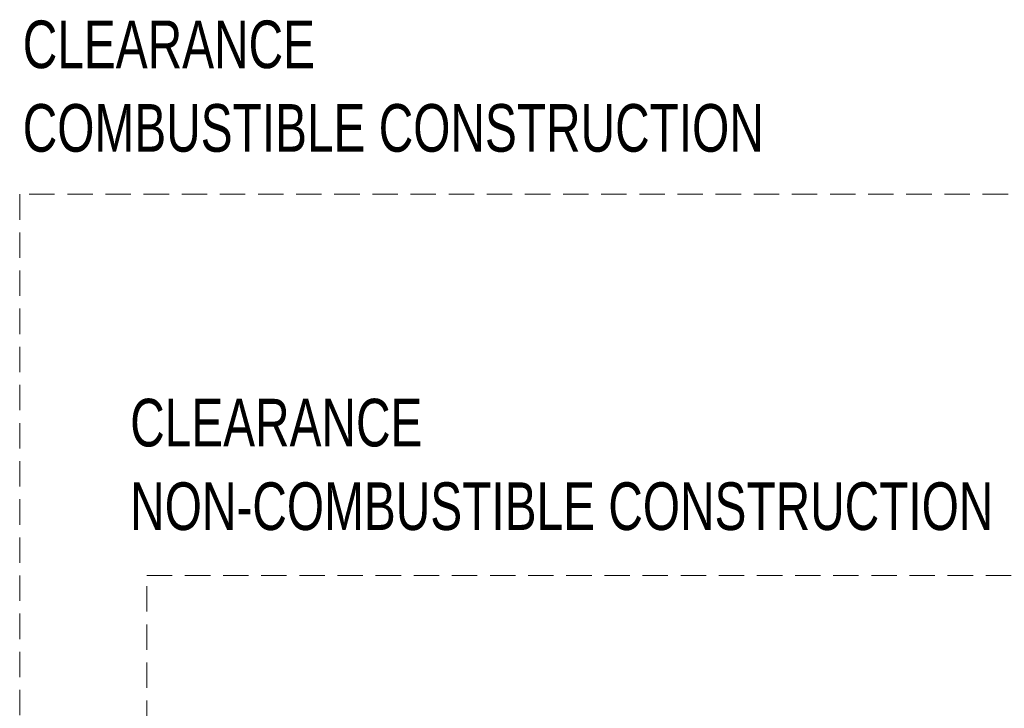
# Model space of a CAD drawing. Header units: inches. Extents: x 42 to 206, y 24 to 147.
# Tile 22 of 47: x 59 to 90, y 125 to 147. Entities that reach past the tile are written whole.
import ezdxf

# ---------------------------------------------------------------- set-up
doc = ezdxf.new("R2010")
doc.units = ezdxf.units.IN
doc.header["$LTSCALE"] = 16
doc.header["$MEASUREMENT"] = 0
doc.linetypes.add('HIDDEN', pattern=[0.075, 0.05, -0.025])
doc.layers.add('FORMAT', color=7, linetype='Continuous')
doc.styles.add('SLDTEXTSTYLE0', font='TXT', dxfattribs={"width": 0.75})

# ---------------------------------------------------------------- blocks, each defined once
blk = doc.blocks.new('SW_NOTE_0_5')
at = {"layer": 'FORMAT', "color": 0, "char_height": 1.5, "attachment_point": 1, "style": 'SLDTEXTSTYLE0'}
for s, insert in [('CLEARANCE', (0, 1.934)), ('NON-COMBUSTIBLE CONSTRUCTION', (0, -0.696))]:
    blk.add_mtext(s, dxfattribs=dict(at, insert=insert))
blk = doc.blocks.new('SW_NOTE_0_6')
at = {"layer": 'FORMAT', "color": 0, "char_height": 1.5, "attachment_point": 1, "style": 'SLDTEXTSTYLE0'}
for s, insert in [('CLEARANCE', (0, 1.934)), ('COMBUSTIBLE CONSTRUCTION', (0, -0.696))]:
    blk.add_mtext(s, dxfattribs=dict(at, insert=insert))

msp = doc.modelspace()

# ---------------------------------------------------------------- linework, layer by layer
at = {"layer": 'FORMAT', "linetype": 'HIDDEN', "lineweight": 18}
for p, q in [((110.952, 141.093), (59.452, 141.093)), ((59.452, 141.093), (59.452, 103.956)), ((63.452, 103.956), (63.452, 129.093)), ((63.452, 129.093), (106.952, 129.093))]:
    msp.add_line(p, q, dxfattribs=at)

# ---------------------------------------------------------------- block references
at = {"layer": 'FORMAT'}
for name, p in [('SW_NOTE_0_6', (59.548, 144.629)), ('SW_NOTE_0_5', (62.929, 132.721))]:
    msp.add_blockref(name, p, dxfattribs=at)

doc.saveas('drawing.dxf')
